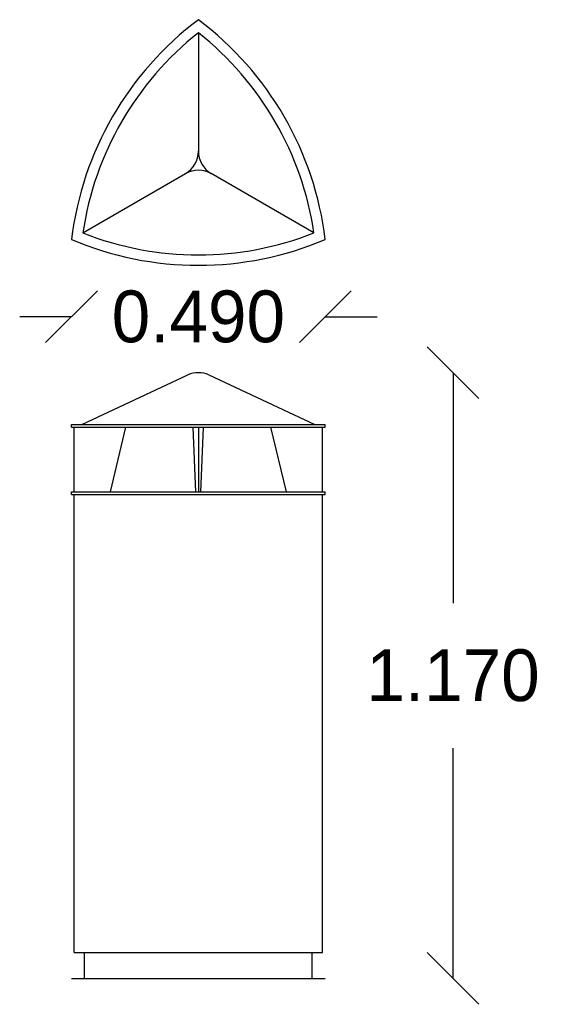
# Model space of a CAD drawing. Extents: x 38.03 to 39.04, y 2.33 to 4.23.
import ezdxf

# ---------------------------------------------------------------- set-up
doc = ezdxf.new("R2010")
doc.units = 0
doc.header["$LTSCALE"] = 0.1
doc.header["$MEASUREMENT"] = 0
doc.layers.get('0').update_dxf_attribs({"linetype": 'CONTINUOUS'})
doc.layers.get('DEFPOINTS').update_dxf_attribs({"linetype": 'CONTINUOUS'})
doc.dimstyles.get("Standard").update_dxf_attribs({"dimtxt": 0.18, "dimasz": 0.18, "dimexe": 0.18, "dimexo": 0.0625, "dimgap": 0.09, "dimtad": 0, "dimtih": 1, "dimtoh": 1, "dimdec": 4, "dimzin": 0, "dimdsep": 46, "dimtxsty": 'Standard', "dimcen": 0.09, "dimadec": 0, "dimazin": 0, "dimtfac": 1, "dimtdec": 4, "dimtofl": 0, "dimtmove": 0, "dimatfit": 3, "dimfxl": 0, "dimtolj": 1, "dimtzin": 0, "dimarcsym": 0})

# ---------------------------------------------------------------- blocks, each defined once
blk = doc.blocks.new('_OBLIQUE')
at = {"color": 0, "linetype": 'ByBlock'}
blk.add_line((-0.5, -0.5), (0.5, 0.5), dxfattribs=at)
blk = doc.blocks.new('*D1')
at = {"color": 0, "linetype": 'ByBlock'}
for p, q in [((38.8694, 3.5457), (38.8694, 3.1007)), ((38.8694, 2.3757), (38.8694, 2.8207))]:
    blk.add_line(p, q, dxfattribs=at)
at = {"layer": 'DEFPOINTS', "color": 0, "linetype": 'ByBlock'}
for p in [(38.3776, 3.5457), (38.5976, 2.3757), (38.8694, 2.3757)]:
    blk.add_point(p, dxfattribs=at)
at = {"color": 0, "linetype": 'ByBlock', "xscale": 0.1, "yscale": 0.1, "zscale": 0.1}
for p, rotation in [((38.8694, 3.5457), 90), ((38.8694, 2.3757), 270)]:
    blk.add_blockref('_OBLIQUE', p, dxfattribs=dict(at, rotation=rotation))
at = {"color": 0, "linetype": 'ByBlock', "insert": (38.8694, 2.9607), "char_height": 0.1, "attachment_point": 5}
blk.add_mtext('\\A1;1.170', dxfattribs=at)
blk = doc.blocks.new('*D2')
at = {"color": 0, "linetype": 'ByBlock'}
for p, q in [((38.1326, 3.6537), (38.0326, 3.6537)), ((38.6226, 3.6537), (38.7226, 3.6537))]:
    blk.add_line(p, q, dxfattribs=at)
at = {"layer": 'DEFPOINTS', "color": 0, "linetype": 'ByBlock'}
for p in [(38.1326, 3.8031), (38.6226, 3.8031), (38.6226, 3.6537)]:
    blk.add_point(p, dxfattribs=at)
at = {"color": 0, "linetype": 'ByBlock', "xscale": 0.1, "yscale": 0.1, "zscale": 0.1}
blk.add_blockref('_OBLIQUE', (38.1326, 3.6537), dxfattribs=at)
at = {"color": 0, "linetype": 'ByBlock', "xscale": 0.1, "yscale": 0.1, "zscale": 0.1, "rotation": 180}
blk.add_blockref('_OBLIQUE', (38.6226, 3.6537), dxfattribs=at)
at = {"color": 0, "linetype": 'ByBlock', "insert": (38.3776, 3.6537), "char_height": 0.1, "attachment_point": 5}
blk.add_mtext('\\A1;0.490', dxfattribs=at)

msp = doc.modelspace()

# ---------------------------------------------------------------- linework, layer by layer
for p, q in [((38.3776, 4.2022), (38.3776, 3.9735)), ((38.1544, 3.8158), (38.3526, 3.9302)), ((38.6007, 3.8158), (38.4026, 3.9302)), ((38.1526, 3.4457), (38.3573, 3.5414)), ((38.3979, 3.5414), (38.6026, 3.4457)), ((38.1326, 3.4407), (38.1326, 3.4457)), ((38.1326, 3.4457), (38.6226, 3.4457)), ((38.6226, 3.4407), (38.6226, 3.4457)), ((38.1326, 3.4407), (38.6226, 3.4407)), ((38.1376, 3.3157), (38.1376, 3.4407)), ((38.2076, 3.3157), (38.2376, 3.4407)), ((38.3726, 3.3157), (38.3676, 3.4407)), ((38.3776, 3.4407), (38.3776, 3.3157)), ((38.3826, 3.3157), (38.3876, 3.4407)), ((38.5476, 3.3157), (38.5176, 3.4407)), ((38.6176, 3.3157), (38.6176, 3.4407)), ((38.1326, 3.3157), (38.6226, 3.3157)), ((38.1326, 3.3107), (38.1326, 3.3157)), ((38.1326, 3.3107), (38.6226, 3.3107)), ((38.1376, 2.4257), (38.1376, 3.3107)), ((38.6176, 2.4257), (38.6176, 3.3107)), ((38.6226, 3.3107), (38.6226, 3.3157)), ((38.1376, 2.4257), (38.6176, 2.4257)), ((38.1576, 2.3757), (38.1576, 2.4257)), ((38.5976, 2.3757), (38.5976, 2.4257)), ((38.1326, 2.3757), (38.6226, 2.3757))]:
    msp.add_line(p, q)
for centre, radius, start, end in [((38.7533, 3.7277), 0.6252, 126.9308, 173.0692), ((38.0019, 3.7277), 0.6253, 6.9308, 53.0692), ((38.7533, 3.7277), 0.6052, 128.3676, 171.6324), ((38.0019, 3.7277), 0.6053, 8.3676, 51.6324), ((38.3276, 3.9735), 0.05, 300, 360), ((38.4276, 3.9735), 0.05, 180, 240), ((38.3776, 3.8869), 0.05, 60, 120), ((38.3776, 4.3784), 0.6053, 248.3676, 291.6324), ((38.3776, 4.3784), 0.6253, 246.9308, 293.0692), ((38.3776, 3.4957), 0.05, 66.0375, 113.9625)]:
    msp.add_arc(centre, radius, start, end)

# ---------------------------------------------------------------- dimensions: what is measured, and where the dimension line sits
dim = msp.add_linear_dim(base=(38.6226, 3.6537), p1=(38.1326, 3.8031), p2=(38.6226, 3.8031), dimstyle='Standard', override={"dimtxt": 0.1, "dimasz": 0.1, "dimdec": 3, "dimblk1": 'OBLIQUE', "dimblk2": 'OBLIQUE', "dimsah": 1, "dimse1": 1, "dimse2": 1, "dimtix": 1})
dim.commit()
dim.dimension.update_dxf_attribs({"geometry": '*D2', "text_midpoint": (38.3776, 3.6537)})
dim = msp.add_linear_dim(base=(38.8694, 2.3757), p1=(38.3776, 3.5457), p2=(38.5976, 2.3757), angle=90, dimstyle='Standard', override={"dimtxt": 0.1, "dimasz": 0.1, "dimdec": 3, "dimblk1": 'OBLIQUE', "dimblk2": 'OBLIQUE', "dimsah": 1, "dimse1": 1, "dimse2": 1, "dimtix": 1})
dim.commit()
dim.dimension.update_dxf_attribs({"geometry": '*D1', "text_midpoint": (38.8694, 2.9607)})

doc.saveas('drawing.dxf')
